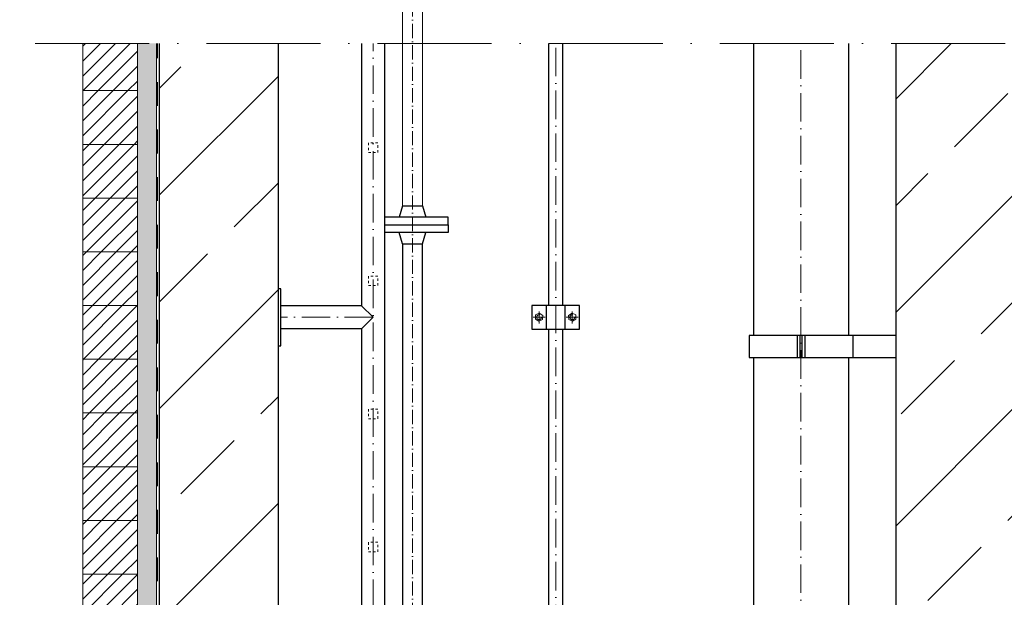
# Model space of a CAD drawing. Header units: millimetres. Extents: x -48448 to 452754, y -13941 to 17062.
# Tile 65 of 256: x 12840 to 14912, y -1956 to -741. Entities that reach past the tile are written whole.
import ezdxf

# ---------------------------------------------------------------- set-up
doc = ezdxf.new("R2010")
doc.units = ezdxf.units.MM
doc.linetypes.add('ACAD_ISO10W100', pattern=[18, 12, -3, 0, -3])
doc.linetypes.add('JIS_02_1.0', pattern=[2, 1, -1])
doc.layers.add('Bemaßung', color=7, linetype='Continuous', lineweight=13)
doc.layers.add('Beschriftung', color=7, linetype='Continuous')
doc.styles.add('LBB3.5M1000', font='isocp.shx', dxfattribs={"height": 3.5})
doc.dimstyles.new('DIN', dxfattribs={"dimtxt": 2.5, "dimasz": 2.5, "dimexe": 1.25, "dimexo": 0.625, "dimtad": 1, "dimtih": 1, "dimdec": 4, "dimdsep": 46, "dimlunit": 6, "dimtxsty": 'Standard', "dimcen": 2.5, "dimadec": 0, "dimazin": 0, "dimtfac": 1, "dimtdec": 4, "dimtmove": 0, "dimatfit": 3, "dimfxl": 0, "dimtvp": 1, "dimtolj": 1, "dimtzin": 0, "dimarcsym": 0})
pattern_1 = [(45, (-70851.63, 43899.575), (-15.715448, 15.715448), [])]
pattern_2 = [(45, (-70561.63, 44060.8), (-224.5064, 224.5064), []), (45, (-70337.12, 44060.8), (-224.5064, 224.5064), [158.75, -79.375])]

# ---------------------------------------------------------------- blocks, each defined once
blk = doc.blocks.new('*D26')
at = {"layer": 'Bemaßung', "color": 0, "lineweight": -2, "transparency": 16777216}
for p, q in [((12433.9, 5202.1), (11880.4, 5202.1)), ((11930.4, -3720.2), (11930.4, 5152.1)), ((12683.9, -3770.2), (11880.4, -3770.2))]:
    blk.add_line(p, q, dxfattribs=at)
at = {"layer": 'Bemaßung', "color": 0, "transparency": 16777216}
for points in [[(11922, 5152.1), (11938.7, 5152.1), (11930.4, 5202.1)], [(11922, -3720.2), (11938.7, -3720.2), (11930.4, -3770.2)]]:
    blk.add_solid(points, dxfattribs=at)
at = {"layer": 'DEFPOINTS', "color": 0, "transparency": 16777216}
for p in [(11930.4, 5202.1), (13133.9, 5202.1), (13383.9, -3770.2)]:
    blk.add_point(p, dxfattribs=at)
at = {"layer": 'Bemaßung', "color": 0, "transparency": 16777216, "insert": (11822, 715.9), "char_height": 100, "attachment_point": 5, "rotation": 90}
blk.add_mtext('\\A1;10,425', dxfattribs=at)
blk = doc.blocks.new('*D29')
at = {"layer": 'Bemaßung', "color": 0, "lineweight": -2, "transparency": 16777216}
for p, q in [((12688.9, 115.9), (12223.3, 115.9)), ((12273.3, 65.9), (12273.3, -3720.2)), ((12683.9, -3770.2), (12223.3, -3770.2))]:
    blk.add_line(p, q, dxfattribs=at)
at = {"layer": 'Bemaßung', "color": 0, "transparency": 16777216}
for points in [[(12264.9, 65.9), (12281.6, 65.9), (12273.3, 115.9)], [(12264.9, -3720.2), (12281.6, -3720.2), (12273.3, -3770.2)]]:
    blk.add_solid(points, dxfattribs=at)
at = {"layer": 'DEFPOINTS', "color": 0, "transparency": 16777216}
for p in [(13388.9, 115.9), (12273.3, -3770.2), (13383.9, -3770.2)]:
    blk.add_point(p, dxfattribs=at)
at = {"layer": 'Bemaßung', "color": 0, "transparency": 16777216, "insert": (12164.9, -1827.1), "char_height": 100, "attachment_point": 5, "rotation": 90}
blk.add_mtext('\\A1;4,712', dxfattribs=at)

msp = doc.modelspace()

# ---------------------------------------------------------------- hatches: boundary and pattern name
at = {"lineweight": 5}
h = msp.add_hatch(dxfattribs=at)
h.set_pattern_fill('ANSI31', color=256, scale=7, style=0)
h.set_pattern_definition(pattern_1)
h.paths.add_polyline_path([(13087.883, -791.059), (12972.883, -791.059), (12972.883, -890.203), (13087.883, -890.203)])
h = msp.add_hatch(dxfattribs=at)
h.set_pattern_fill('ANSI31', color=256, scale=7, style=0)
h.set_pattern_definition(pattern_1)
h.paths.add_polyline_path([(13087.883, -890.203), (12972.883, -890.203), (12972.883, -1003.203), (13087.883, -1003.203)])
h = msp.add_hatch(dxfattribs=at)
h.set_pattern_fill('ANSI31', color=256, scale=7, style=0)
h.set_pattern_definition(pattern_1)
h.paths.add_polyline_path([(13087.883, -1907.203), (12972.883, -1907.203), (12972.883, -2020.203), (13087.883, -2020.203)])

# ---------------------------------------------------------------- linework, layer by layer
at = {"linetype": 'ACAD_ISO10W100', "lineweight": 18, "ltscale": 20}
msp.add_line((12872.883, -791.059), (17055.685, -791.059), dxfattribs=at)
at = {"lineweight": 5}
for points in [[(12972.883, -791.059), (12972.883, -890.203), (13087.883, -890.203), (13087.883, -791.059)], [(13087.883, -890.203), (12972.883, -890.203), (12972.883, -1003.203), (13087.883, -1003.203), (13087.883, -890.203)], [(13087.883, -1907.203), (12972.883, -1907.203), (12972.883, -2020.203), (13087.883, -2020.203), (13087.883, -1907.203)]]:
    msp.add_lwpolyline(points, dxfattribs=at)
at = {"linetype": 'JIS_02_1.0', "lineweight": 18, "ltscale": 5}
msp.add_lwpolyline([(13573.883, -1020.203), (13593.883, -1020.203), (13593.883, -1000.203), (13573.883, -1000.203)], close=True, dxfattribs=at)

# ---------------------------------------------------------------- texts
at = {"layer": 'Beschriftung', "insert": (-18332.719, -1169.659), "char_height": 150, "width": 1682.94636, "attachment_point": 1, "style": 'LBB3.5M1000', "bg_fill": 2}
msp.add_mtext('\\pi74.897;{\\fArial|b1|i0|c0|p34;GROUND PLAN\\L\\P\\pi221.06;\\fArial|b1|i1|c0|p34;\\lGRUNDRISS}', dxfattribs=at)

# ---------------------------------------------------------------- next in the draw order: hatches: boundary and pattern name
h = msp.add_hatch()
h.set_pattern_fill('ANSI33', color=256, scale=50)
h.set_pattern_definition(pattern_2)
h.paths.add_polyline_path([(13258.883, -2009.081), (13258.883, -2005.561), (13253.883, -2005.561), (13233.883, -2009.081)], flags=16)
edge = h.paths.add_edge_path()
edge.add_line((13383.883, -791.059), (13133.883, -791.059))
edge.add_line((13133.883, -791.059), (13133.883, -2080.575))
edge.add_line((13133.883, -2080.575), (13248.53, -2080.575))
edge.add_arc((13258.883, -2080.575), 10.353, 0, 180, ccw=False)
edge.add_line((13269.235, -2080.575), (13383.883, -2080.575))
edge.add_line((13383.883, -2080.575), (13383.883, -791.059))
h = msp.add_hatch()
h.set_pattern_fill('ANSI33', color=256, scale=50)
h.set_pattern_definition(pattern_2)
h.paths.add_polyline_path([(14808.883, -2009.081), (14808.883, -2005.561), (14803.883, -2005.561), (14783.883, -2009.081)], flags=16)
edge = h.paths.add_edge_path()
edge.add_line((14933.883, -791.059), (14683.883, -791.059))
edge.add_line((14683.883, -791.059), (14683.883, -2080.575))
edge.add_line((14683.883, -2080.575), (14798.53, -2080.575))
edge.add_arc((14808.883, -2080.575), 10.353, 0, 180, ccw=False)
edge.add_line((14819.235, -2080.575), (14933.883, -2080.575))
edge.add_line((14933.883, -2080.575), (14933.883, -791.059))
at = {"lineweight": 5}
h = msp.add_hatch(dxfattribs=at)
h.set_pattern_fill('ANSI31', color=256, scale=7, style=0)
h.set_pattern_definition(pattern_1)
h.paths.add_polyline_path([(13087.883, -1003.203), (12972.883, -1003.203), (12972.883, -1116.203), (13087.883, -1116.203)])
h = msp.add_hatch(dxfattribs=at)
h.set_pattern_fill('ANSI31', color=256, scale=7, style=0)
h.set_pattern_definition(pattern_1)
h.paths.add_polyline_path([(13087.883, -1116.203), (12972.883, -1116.203), (12972.883, -1229.203), (13087.883, -1229.203)])
h = msp.add_hatch(dxfattribs=at)
h.set_pattern_fill('ANSI31', color=256, scale=7, style=0)
h.set_pattern_definition(pattern_1)
h.paths.add_polyline_path([(13087.883, -1229.203), (12972.883, -1229.203), (12972.883, -1342.203), (13087.883, -1342.203)])
h = msp.add_hatch(dxfattribs=at)
h.set_pattern_fill('ANSI31', color=256, scale=7, style=0)
h.set_pattern_definition(pattern_1)
h.paths.add_polyline_path([(13087.883, -1342.203), (12972.883, -1342.203), (12972.883, -1455.203), (13087.883, -1455.203)])
h = msp.add_hatch(dxfattribs=at)
h.set_pattern_fill('ANSI31', color=256, scale=7, style=0)
h.set_pattern_definition(pattern_1)
h.paths.add_polyline_path([(13087.883, -1455.203), (12972.883, -1455.203), (12972.883, -1568.203), (13087.883, -1568.203)])
h = msp.add_hatch(dxfattribs=at)
h.set_pattern_fill('ANSI31', color=256, scale=7, style=0)
h.set_pattern_definition(pattern_1)
h.paths.add_polyline_path([(13087.883, -1568.203), (12972.883, -1568.203), (12972.883, -1681.203), (13087.883, -1681.203)])
h = msp.add_hatch(dxfattribs=at)
h.set_pattern_fill('ANSI31', color=256, scale=7, style=0)
h.set_pattern_definition(pattern_1)
h.paths.add_polyline_path([(13087.883, -1681.203), (12972.883, -1681.203), (12972.883, -1794.203), (13087.883, -1794.203)])
h = msp.add_hatch(dxfattribs=at)
h.set_pattern_fill('ANSI31', color=256, scale=7, style=0)
h.set_pattern_definition(pattern_1)
h.paths.add_polyline_path([(13087.883, -1794.203), (12972.883, -1794.203), (12972.883, -1907.203), (13087.883, -1907.203)])
at = {"layer": 'Bemaßung', "lineweight": 5}
h = msp.add_hatch(dxfattribs=at)
h.set_pattern_fill('AR-SAND', color=256, scale=0.25)
h.set_pattern_definition([(37.5, (-26299.6175, 0), (-0.4000078, 12.235331), [0, -9.652, 0, -10.795, 0, -10.31875]), (7.5, (-26299.617, 0), (11.238082, 17.9206275), [0, -5.207, 0, -8.6995, 0, -3.33375]), (327.5, (-26307.428, 0), (19.7748093, 0.0359296), [0, -3.175, 0, -11.43, 0, -14.9225]), (317.5, (-26307.428, 0), (19.088911, 5.573233), [0, -1.5875, 0, -7.493, 0, -8.5725])])
h.paths.add_polyline_path([(13127.883, -791.059), (13087.883, -791.059), (13087.883, -4320.203), (13127.883, -4320.203)])

# ---------------------------------------------------------------- next in the draw order: linework, layer by layer
at = {"linetype": 'ACAD_ISO10W100', "lineweight": 18, "ltscale": 2.5}
msp.add_line((13666.761, -3530.872), (13666.761, -606.337), dxfattribs=at)
at = {"lineweight": 9}
msp.add_line((13127.883, -791.059), (13127.883, -4320.203), dxfattribs=at)
at = {"linetype": 'JIS_02_1.0', "lineweight": 25, "ltscale": 50}
msp.add_line((13129.883, -4322.203), (13129.883, -791.059), dxfattribs=at)
for p, q in [((13133.883, -791.059), (13133.883, -4320.203)), ((13383.883, -791.059), (13383.883, -3770.203)), ((13559.733, -791.059), (13559.733, -1342.72)), ((13608.033, -791.059), (13608.033, -3645.203)), ((14383.883, -791.059), (14383.883, -1405.115)), ((14583.883, -791.059), (14583.883, -1405.115)), ((14683.883, -3507.617), (14683.883, -791.059)), ((13645.561, -1132.478), (13638.761, -1156.478)), ((13645.561, -1132.478), (13687.961, -1132.478)), ((13687.961, -1132.478), (13694.761, -1156.478)), ((13645.561, -1212.478), (13638.761, -1188.478)), ((13687.961, -1212.478), (13694.761, -1188.478)), ((13645.561, -1212.478), (13687.961, -1212.478)), ((13559.733, -1342.72), (13389.883, -1342.72)), ((13583.883, -1366.87), (13559.733, -1342.72)), ((13559.733, -1391.02), (13583.883, -1366.87)), ((13559.733, -1391.02), (13389.883, -1391.02)), ((13559.733, -1391.02), (13559.733, -2996.053)), ((14683.883, -1405.115), (14375.034, -1405.115)), ((14375.034, -1405.115), (14375.034, -1451.564)), ((14475.903, -1405.115), (14475.903, -1451.564)), ((14481.771, -1405.115), (14481.771, -1451.564)), ((14485.995, -1405.115), (14485.995, -1451.564)), ((14491.863, -1405.115), (14491.863, -1451.564)), ((14592.732, -1405.115), (14592.732, -1451.564)), ((14683.883, -1451.564), (14683.883, -1405.115)), ((14375.034, -1451.564), (14683.883, -1451.564)), ((14383.883, -1451.564), (14383.883, -3070.535)), ((14583.883, -1451.564), (14583.883, -3070.535))]:
    msp.add_line(p, q)
at = {"linetype": 'ACAD_ISO10W100', "lineweight": 18, "ltscale": 5}
for p, q in [((13583.883, -3690.354), (13583.883, -791.059)), ((13967.883, -3563.042), (13967.883, -791.059)), ((14483.883, -3117.833), (14483.883, -791.059)), ((13583.883, -1366.87), (13389.883, -1366.87))]:
    msp.add_line(p, q, dxfattribs=at)
at = {"color": 253, "linetype": 'JIS_02_1.0', "lineweight": 9, "ltscale": 25}
for p, q in [((13945.738, -1366.87), (13920.028, -1366.87)), ((13932.883, -1379.725), (13932.883, -1354.014)), ((13990.028, -1366.87), (14015.738, -1366.87)), ((14002.883, -1379.725), (14002.883, -1354.014))]:
    msp.add_line(p, q, dxfattribs=at)
for points in [[(13952.883, -791.059), (13952.883, -1341.87)], [(13982.883, -1341.87), (13982.883, -791.059)], [(13608.033, -1172.478), (13741.761, -1172.478), (13741.761, -1156.478), (13608.033, -1156.478)], [(13608.033, -1172.478), (13741.761, -1172.478), (13741.761, -1188.478), (13608.033, -1188.478)], [(13645.561, -1212.478), (13645.561, -1212.478), (13645.561, -3543.968)], [(13687.961, -3520.949), (13687.961, -1212.478)], [(13952.883, -1391.87), (13952.883, -2913.042)], [(13982.883, -2913.042), (13982.883, -1391.87)]]:
    msp.add_lwpolyline(points)
at = {"lineweight": 5}
for points in [[(13087.883, -1003.203), (12972.883, -1003.203), (12972.883, -1116.203), (13087.883, -1116.203), (13087.883, -1003.203)], [(13087.883, -1116.203), (12972.883, -1116.203), (12972.883, -1229.203), (13087.883, -1229.203), (13087.883, -1116.203)], [(13087.883, -1229.203), (12972.883, -1229.203), (12972.883, -1342.203), (13087.883, -1342.203), (13087.883, -1229.203)], [(13087.883, -1342.203), (12972.883, -1342.203), (12972.883, -1455.203), (13087.883, -1455.203), (13087.883, -1342.203)], [(13087.883, -1455.203), (12972.883, -1455.203), (12972.883, -1568.203), (13087.883, -1568.203), (13087.883, -1455.203)], [(13087.883, -1568.203), (12972.883, -1568.203), (12972.883, -1681.203), (13087.883, -1681.203), (13087.883, -1568.203)], [(13087.883, -1681.203), (12972.883, -1681.203), (12972.883, -1794.203), (13087.883, -1794.203), (13087.883, -1681.203)], [(13087.883, -1794.203), (12972.883, -1794.203), (12972.883, -1907.203), (13087.883, -1907.203), (13087.883, -1794.203)]]:
    msp.add_lwpolyline(points, dxfattribs=at)
at = {"linetype": 'JIS_02_1.0', "lineweight": 18, "ltscale": 5}
for points in [[(13573.883, -1300.203), (13593.883, -1300.203), (13593.883, -1280.203), (13573.883, -1280.203)], [(13573.883, -1580.203), (13593.883, -1580.203), (13593.883, -1560.203), (13573.883, -1560.203)], [(13573.883, -1860.203), (13593.883, -1860.203), (13593.883, -1840.203), (13573.883, -1840.203)]]:
    msp.add_lwpolyline(points, close=True, dxfattribs=at)
for points in [[(13383.883, -1426.87), (13389.883, -1426.87), (13389.883, -1306.87), (13383.883, -1306.87)], [(13917.883, -1391.87), (14017.883, -1391.87), (14017.883, -1341.87), (13917.883, -1341.87)], [(13947.883, -1391.87), (13987.883, -1391.87), (13987.883, -1341.87), (13947.883, -1341.87)]]:
    msp.add_lwpolyline(points, close=True)
at = {"color": 253, "linetype": 'JIS_02_1.0', "lineweight": 9, "ltscale": 25}
for points in [[(13932.635, -1375.415), (13940.345, -1371.72), (13940.593, -1363.175), (13933.131, -1358.324), (13925.421, -1362.019), (13925.173, -1370.565)], [(14003.131, -1375.415), (13995.421, -1371.72), (13995.173, -1363.175), (14002.635, -1358.324), (14010.345, -1362.019), (14010.593, -1370.565)]]:
    msp.add_lwpolyline(points, close=True, dxfattribs=at)
for centre in [(13932.883, -1366.87), (14002.883, -1366.87)]:
    msp.add_circle(centre, 5, dxfattribs=at)
at = {"layer": 'Bemaßung'}
for p, q in [((13645.561, -1132.478), (13645.561, -606.337)), ((13687.961, -1132.478), (13687.961, -606.337))]:
    msp.add_line(p, q, dxfattribs=at)

# ---------------------------------------------------------------- next in the draw order: dimensions: what is measured, and where the dimension line sits
for base, p1, p2, text, override, picture, middle in [((11930.359, 5202.086), (13383.883, -3770.203), (13133.883, 5202.086), '10,425', {"dimscale": 100, "dimtxt": 1, "dimasz": 0.5, "dimexe": 0.5, "dimexo": 7, "dimgap": 0.5, "dimtih": 0, "dimdec": 2, "dimzin": 8, "dimlunit": 6, "dimsah": 1, "dimtmove": 2}, '*D26', (11822.026, 715.942)), ((12273.251, -3770.203), (13388.883, 115.942), (13383.883, -3770.203), '4,712', {"dimscale": 100, "dimtxt": 1, "dimasz": 0.5, "dimexe": 0.5, "dimexo": 7, "dimgap": 0.5, "dimtih": 0, "dimdec": 2, "dimsah": 1, "dimtmove": 2}, '*D29', (12164.917, -1827.13))]:
    dim = msp.add_linear_dim(base=base, p1=p1, p2=p2, angle=90, text=text, dimstyle='DIN', override=override, dxfattribs=at)
    dim.commit()
    dim.dimension.update_dxf_attribs({"geometry": picture, "text_midpoint": middle})

# ---------------------------------------------------------------- next in the draw order: texts
at = {"layer": 'Beschriftung', "insert": (-9487.418, -1966.453), "char_height": 150, "width": 1682.94636, "attachment_point": 1, "style": 'LBB3.5M1000', "bg_fill": 2}
msp.add_mtext('\\pi179.16;{\\fArial|b1|i0|c0|p34;FILLING PIPE\\L\\P\\pi267.41;\\fArial|b1|i1|c0|p34;\\lFÜLLROHR}', dxfattribs=at)

doc.saveas('drawing.dxf')
